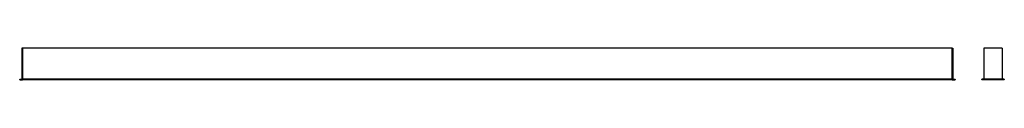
# Model space of a CAD drawing. Header units: millimetres. Extents: x -1537 to 858, y 413 to 490.
import ezdxf

# ---------------------------------------------------------------- set-up
doc = ezdxf.new("R2010")
doc.units = ezdxf.units.MM

msp = doc.modelspace()

# ---------------------------------------------------------------- linework, layer by layer
at = {"color": 7, "linetype": 'Continuous', "lineweight": 25}
for p, q in [((-1532, 490), (-1532, 414.6)), ((-1530, 490.3), (-1531.7, 490.3)), ((-1530, 414.6), (-1530, 490.3)), ((731, 490.3), (-1530, 490.3)), ((731, 490), (-1530, 490)), ((-1530, 490), (-1530, 414.6)), ((731, 490.3), (732.7, 490.3)), ((731, 414.6), (731, 490.3)), ((731, 490), (731, 414.6)), ((733, 490), (733, 414.6)), ((852.9, 490.3), (807.9, 490.3)), ((807.9, 490.3), (807.9, 490)), ((852.9, 490), (807.9, 490)), ((807.9, 490), (807.9, 414.6)), ((852.9, 490.3), (852.9, 490)), ((852.9, 490), (852.9, 414.6)), ((-1537, 413.1), (-1537, 414)), ((-1537, 414), (-1536.7, 414)), ((-1537, 413.1), (-1536.7, 413.1)), ((-1536.7, 414.3), (-1536.7, 414)), ((-1536.7, 414.3), (-1530, 414.3)), ((-1536.7, 414), (-1536.7, 413.1)), ((-1530, 414), (-1536.7, 414)), ((-1536.7, 412.8), (-1536.7, 413.1)), ((-1536.7, 413.1), (-1530, 413.1)), ((-1530, 412.8), (-1536.7, 412.8)), ((-1532, 414.6), (-1530, 414.6)), ((-1530, 414.6), (-1530, 414.3)), ((731, 414.6), (-1530, 414.6)), ((-1530, 414.3), (-1530, 414)), ((731, 414.3), (-1530, 414.3)), ((-1530, 414.3), (-1530, 414)), ((731, 414), (-1530, 414)), ((-1530, 414), (-1530, 413.1)), ((-1530, 413.1), (-1530, 412.8)), ((731, 413.1), (-1530, 413.1)), ((-1530, 413.1), (-1530, 412.8)), ((731, 412.8), (-1530, 412.8)), ((731, 414.6), (733, 414.6)), ((731, 414.3), (731, 414.6)), ((731, 414.3), (737.7, 414.3)), ((731, 414), (731, 414.3)), ((731, 414.3), (731, 414)), ((737.7, 414), (731, 414)), ((731, 414), (731, 413.1)), ((731, 413.1), (737.7, 413.1)), ((731, 412.8), (731, 413.1)), ((731, 413.1), (731, 412.8)), ((737.7, 412.8), (731, 412.8)), ((737.7, 414.3), (737.7, 414)), ((737.7, 413.1), (737.7, 414)), ((737.7, 414), (738, 414)), ((737.7, 413.1), (737.7, 412.8)), ((737.7, 413.1), (738, 413.1)), ((738, 414), (738, 413.1)), ((802.9, 413.1), (802.9, 414)), ((802.9, 414), (803.2, 414)), ((802.9, 414), (802.9, 413.1)), ((802.9, 413.1), (803.2, 413.1)), ((803.2, 414.3), (803.2, 414)), ((857.6, 414.3), (803.2, 414.3)), ((803.2, 414.3), (803.2, 414.3)), ((803.2, 414), (803.2, 413.1)), ((857.6, 414), (803.2, 414)), ((803.2, 413.1), (803.2, 412.8)), ((857.6, 413.1), (803.2, 413.1)), ((857.6, 412.8), (803.2, 412.8)), ((803.2, 412.8), (803.2, 412.8)), ((852.9, 414.6), (807.9, 414.6)), ((857.6, 414), (857.6, 414.3)), ((857.6, 413.1), (857.6, 414)), ((857.6, 414), (857.9, 414)), ((857.6, 413.1), (857.9, 413.1)), ((857.6, 412.8), (857.6, 413.1)), ((857.9, 414), (857.9, 413.1))]:
    msp.add_line(p, q, dxfattribs=at)
for centre, start, end in [((-1531.7, 490), 90, 180), ((732.7, 490), 360, 90), ((-1536.7, 414), 90, 180), ((-1536.7, 413.1), 180, 270), ((-1532.3, 414.6), 270, 360), ((733.3, 414.6), 180, 270), ((737.7, 414), 0, 90), ((737.7, 413.1), 270, 360), ((803.2, 414), 90, 180), ((803.2, 414), 90, 180), ((803.2, 413.1), 180, 270), ((803.2, 413.1), 180, 270), ((807.6, 414.6), 270, 360), ((853.2, 414.6), 180, 270), ((857.6, 414), 360, 90), ((857.6, 413.1), 270, 0)]:
    msp.add_arc(centre, 0.3, start, end, dxfattribs=at)

doc.saveas('drawing.dxf')
